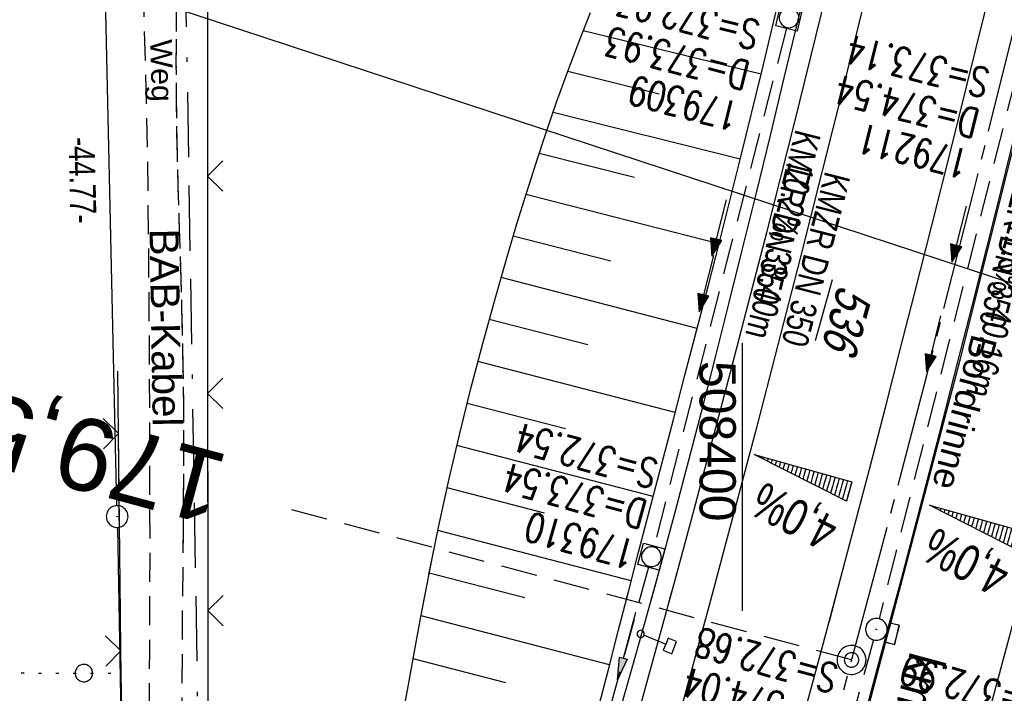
# Model space of a CAD drawing. Extents: x 507875 to 508634, y 446340 to 447363.
# Tile 65 of 71: x 508350 to 508418, y 447214 to 447260. Entities that reach past the tile are written whole.
import ezdxf
from ezdxf.enums import TextEntityAlignment as Align

# ---------------------------------------------------------------- set-up
doc = ezdxf.new("R2010")
doc.units = 0
doc.header["$LTSCALE"] = 10
doc.header["$MEASUREMENT"] = 0
for name, pattern in [('ACAD_ISO16W100', [73, 15, -6.5, 15, -6.5, 15, -7, 1, -7]), ('ACHSE', [5.5, 4, -0.5, 0.5, -0.5]), ('AUSGEZOGEN', [0]), ('LT00', [0]), ('LT11', [0.3, 0.2, -0.1]), ('LT17', [0.15, 0.1, -0.05]), ('PUNKTX2_STR', [0.6, 0.1, -0.5]), ('STRICHLINIE2', [0.375, 0.25, -0.125])]:
    doc.linetypes.add(name, pattern=pattern)
doc.layers.get('0').update_dxf_attribs({"linetype": 'LT00'})
for name, color, linetype in [('--EK_FBR', 250, 'LT00'), ('--EK_Halt-Pfeil', 4, 'LT00'), ('--EK_Haltung', 7, 'STRICHLINIE2'), ('--EK_Haltung-Text', 140, 'LT00'), ('--EK_Schacht-Text', 5, 'LT00'), ('--EK_ST-93-1', 30, 'LT17'), ('--EL_DFK_AB_L', 21, 'LT00'), ('--EL_DFK_AB_P', 7, 'LT00'), ('--EL_Halt-Pfeil', 4, 'LT00'), ('--EL_Haltung', 182, 'STRICHLINIE2'), ('--EL_Haltung-Text', 182, 'LT00'), ('-AX-093', 35, 'ACHSE'), ('-QUE-40O', 11, 'Continuous'), ('-QUE-40W', 11, 'Continuous'), ('-ST-93-1', 250, 'LT00'), ('-ST-93-5', 250, 'LT00'), ('ABSTAND', 8, 'LT00'), ('BAB-KABEL', 220, 'ACAD_ISO16W100'), ('BAB-KABEL_TEXT', 221, 'Continuous'), ('DFK_AB_FLNR', 7, 'Continuous'), ('DFK_AB_L', 21, 'LT00'), ('DFK_AB_P', 7, 'LT00'), ('DFK_NUTZUNGSGRENZE', 70, 'PUNKTX2_STR'), ('DFK_VERMPKT', 252, 'LT00'), ('FELDWEG_TEXT', 250, 'Continuous'), ('PFEIL', 140, 'AUSGEZOGEN'), ('RINNE_TEXT', 11, 'Continuous'), ('STROM_FREILTG', 80, 'STROMFREILEITUNG'), ('V126_AFBR_BAB', 250, 'LT00'), ('V126_BOESCH', 250, 'LT00'), ('V126_BOSCHUNG', 250, 'LT00'), ('V126_FELDWEG', 250, 'LT11'), ('V126_GRABEN', 250, 'LT00'), ('V126_H_BORD', 8, 'LT00'), ('V126_KA_MULD', 182, 'LT00'), ('V126_KA_PRUF', 182, 'LT00'), ('V126_LD_MARK', 250, 'LT00'), ('V126_RASTER', 250, 'LT00'), ('V126_SINKK', 182, 'LT00'), ('V126_ZAUN', 40, 'LT00'), ('V127_AFBR_BAB', 250, 'LT00'), ('V127_BOESCH', 250, 'LT00'), ('V127_BOSCHUNG', 250, 'LT00'), ('V127_FELDWEG', 250, 'LT11'), ('V127_GRABEN', 250, 'LT00'), ('V127_H_BORD', 8, 'LT00'), ('V127_KA_MULD', 182, 'LT00'), ('V127_KA_PRUF', 182, 'LT00'), ('V127_LD_MARK', 250, 'LT00'), ('V127_SCHILD_K', 1, 'LT00'), ('V127_SINKK', 182, 'LT00'), ('V127_ZAUN', 40, 'LT00')]:
    doc.layers.add(name, color=color, linetype=linetype)
doc.styles.add('Arial', font='ARIAL.TTF')
doc.styles.add('Arial Fett', font='txt', dxfattribs={"width": 0.8})
doc.styles.add('Beschrift', font='ARIAL.TTF')
doc.styles.add('Haltungsbeschriftung', font='ARIAL.TTF', dxfattribs={"width": 0.75})
doc.styles.add('schachtbeschriftung', font='romans.shx', dxfattribs={"width": 0.75, "height": 2})
doc.styles.get("Standard").update_dxf_attribs({"font": 'ARIAL.TTF'})
doc.styles.add('Strom', font='txt-alt.shx')
doc.linetypes.add('STROMFREILEITUNG', pattern='A,12.7,-5.5,["xx",Strom,S=2.5,R=0,X=-2.6,Y=-0.85],-4.35', length=22.55)

# ---------------------------------------------------------------- blocks, each defined once
blk = doc.blocks.new('SYMB7010')
at = {"color": 0, "linetype": 'ByBlock'}
for points in [[(-0.031408, 0.499213), (-0.093728, 0.49134), (-0.15457, 0.475719), (-0.212975, 0.452595), (-0.268021, 0.422333), (-0.31884, 0.385411), (-0.36463, 0.342411), (-0.40467, 0.29401), (-0.438329, 0.240973), (-0.465074, 0.184136), (-0.484486, 0.124395), (-0.496256, 0.062692), (-0.5002, 0)], [(-0.5002, 0), (-0.496256, -0.062692), (-0.484486, -0.124395), (-0.465075, -0.184136), (-0.438329, -0.240973), (-0.404671, -0.29401), (-0.36463, -0.342411), (-0.31884, -0.385411), (-0.268021, -0.422333), (-0.212975, -0.452595), (-0.154571, -0.475719), (-0.093728, -0.49134), (-0.031408, -0.499213), (0.031408, -0.499213)], [(0.5002, 0), (0.496256, 0.062692), (0.484485, 0.124395), (0.465074, 0.184136), (0.438329, 0.240973), (0.40467, 0.29401), (0.36463, 0.342411), (0.31884, 0.385411), (0.268021, 0.422333), (0.212975, 0.452595), (0.15457, 0.475719), (0.093728, 0.49134), (0.031408, 0.499213), (-0.031408, 0.499213)], [(0.031408, -0.499213), (0.093728, -0.491341), (0.15457, -0.475719), (0.212975, -0.452595), (0.268021, -0.422333), (0.31884, -0.385411), (0.36463, -0.342411), (0.404671, -0.294011), (0.438329, -0.240974), (0.465075, -0.184136), (0.484486, -0.124395), (0.496256, -0.062692), (0.500201, 0)]]:
    blk.add_lwpolyline(points, dxfattribs=at)
blk = doc.blocks.new('SYMB0003')
at = {"color": 0, "linetype": 'ByBlock'}
for p, q in [((-0.015712, 0), (0.010166, 0.012015)), ((0, -0.021257), (-0.015712, 0)), ((0.010166, 0.012015), (0, -0.021257))]:
    blk.add_line(p, q, dxfattribs=at)
for points in [[(-0.031395, 0.499013), (-0.093691, 0.491144), (-0.154509, 0.475528), (-0.21289, 0.452414), (-0.267913, 0.422164), (-0.318712, 0.385257), (-0.364484, 0.342274), (-0.404509, 0.293893), (-0.438154, 0.240877), (-0.464888, 0.184062), (-0.484292, 0.124345), (-0.496058, 0.062667), (-0.5, 0)], [(0.5, 0), (0.496057, 0.062667), (0.484292, 0.124345), (0.464888, 0.184062), (0.438153, 0.240877), (0.404509, 0.293893), (0.364484, 0.342274), (0.318712, 0.385257), (0.267913, 0.422164), (0.21289, 0.452414), (0.154509, 0.475528), (0.093691, 0.491144), (0.031395, 0.499013), (-0.031395, 0.499013)], [(-0.5, 0), (-0.496058, -0.062667), (-0.484292, -0.124345), (-0.464888, -0.184062), (-0.438154, -0.240877), (-0.404509, -0.293893), (-0.364485, -0.342274), (-0.318712, -0.385257), (-0.267914, -0.422164), (-0.21289, -0.452414), (-0.154509, -0.475529), (-0.093691, -0.491144), (-0.031395, -0.499014), (0.031395, -0.499014)], [(0.031395, -0.499014), (0.093691, -0.491144), (0.154509, -0.475529), (0.21289, -0.452414), (0.267914, -0.422164), (0.318712, -0.385257), (0.364485, -0.342274), (0.404509, -0.293893), (0.438154, -0.240877), (0.464889, -0.184062), (0.484292, -0.124345), (0.496058, -0.062667), (0.5, 0)]]:
    blk.add_lwpolyline(points, dxfattribs=at)
blk = doc.blocks.new('SYMB2')
at = {"color": 0, "linetype": 'ByBlock', "flags": 128}
for points in [[(-0.031395, 0.499013), (-0.093691, 0.491144), (-0.154509, 0.475528), (-0.21289, 0.452414), (-0.267913, 0.422164), (-0.318712, 0.385257), (-0.364484, 0.342274), (-0.404509, 0.293893), (-0.438154, 0.240877), (-0.464888, 0.184062), (-0.484292, 0.124345), (-0.496058, 0.062667), (-0.5, 0)], [(0.5, 0), (0.496057, 0.062667), (0.484292, 0.124345), (0.464888, 0.184062), (0.438153, 0.240877), (0.404509, 0.293893), (0.364484, 0.342274), (0.318712, 0.385257), (0.267913, 0.422164), (0.21289, 0.452414), (0.154509, 0.475528), (0.093691, 0.491144), (0.031395, 0.499013), (-0.031395, 0.499013)], [(-0.5, 0), (-0.496058, -0.062667), (-0.484292, -0.124345), (-0.464888, -0.184062), (-0.438154, -0.240877), (-0.404509, -0.293893), (-0.364485, -0.342274), (-0.318712, -0.385257), (-0.267914, -0.422164), (-0.21289, -0.452414), (-0.154509, -0.475529), (-0.093691, -0.491144), (-0.031395, -0.499014), (0.031395, -0.499014)], [(0.031395, -0.499014), (0.093691, -0.491144), (0.154509, -0.475529), (0.21289, -0.452414), (0.267914, -0.422164), (0.318712, -0.385257), (0.364485, -0.342274), (0.404509, -0.293893), (0.438154, -0.240877), (0.464889, -0.184062), (0.484292, -0.124345), (0.496058, -0.062667), (0.5, 0)]]:
    blk.add_lwpolyline(points, dxfattribs=at)
blk = doc.blocks.new('SYMB1263')
at = {"color": 0, "linetype": 'ByBlock'}
for p, q in [((0.014231, 0.098982), (-0.014231, 0.098982)), ((-0.014231, -0.098982), (0.014232, -0.098982))]:
    blk.add_line(p, q, dxfattribs=at)
for points in [[(0, 0.1), (0, 0.75), (0.18, 0.75), (0.18, 1), (-0.18, 1), (-0.18, 0.75), (0, 0.75)], [(-0.014231, 0.098982), (-0.041542, 0.090963), (-0.065486, 0.075575), (-0.084125, 0.054064), (-0.095949, 0.028173), (-0.1, 0)], [(-0.1, 0), (-0.095949, -0.028173), (-0.084125, -0.054064), (-0.065486, -0.075575), (-0.041541, -0.090963), (-0.014231, -0.098982)], [(0.1, 0), (0.095949, 0.028173), (0.084125, 0.054064), (0.065486, 0.075575), (0.041541, 0.090963), (0.014231, 0.098982)], [(0.014232, -0.098982), (0.041542, -0.090963), (0.065486, -0.075575), (0.084125, -0.054064), (0.095949, -0.028173), (0.1, 0)]]:
    blk.add_lwpolyline(points, dxfattribs=at)
blk = doc.blocks.new('SYMB0024')
at = {"color": 0, "linetype": 'ByBlock'}
for p, q in [((-0.5, 0.5), (0, 0)), ((0, 0), (0.5, 0.5))]:
    blk.add_line(p, q, dxfattribs=at)
blk = doc.blocks.new('Pfreil3')
at = {"layer": 'PFEIL'}
blk.add_hatch(color=256, dxfattribs=at).paths.add_polyline_path([(-1.549, 0.273), (-1.549, -0.273), (0, 0)])
for p, q in [((-1.549, 0), (-4.831, 0)), ((-1.549, -0.273), (-1.549, 0.273)), ((-1.549, 0.273), (0, 0)), ((0, 0), (-1.549, -0.273))]:
    blk.add_line(p, q, dxfattribs=at)
blk = doc.blocks.new('SYMB0652')
at = {"color": 0, "linetype": 'ByBlock'}
blk.add_lwpolyline([(-0.15, -0.075), (0.15, -0.075), (0.15, 0.075), (-0.15, 0.075), (-0.15, -0.075)], dxfattribs=at)
blk = doc.blocks.new('SYMB1210')
at = {"color": 0, "linetype": 'ByBlock'}
blk.add_line((0.018815, -0.179014), (0.055623, -0.17119), dxfattribs=at)
for points in [[(-0.2, -0.2), (-0.2, 0.2), (0.2, 0.2), (0.2, -0.2), (-0.2, -0.2)], [(0.018815, 0.179014), (-0.018815, 0.179014), (-0.055623, 0.17119), (-0.09, 0.155885), (-0.120444, 0.133766), (-0.145623, 0.105801), (-0.164438, 0.073213), (-0.176067, 0.037424), (-0.18, 0)], [(0.18, 0), (0.176067, 0.037424), (0.164438, 0.073213), (0.145623, 0.105801), (0.120444, 0.133766), (0.09, 0.155885), (0.055623, 0.17119), (0.018815, 0.179014)], [(-0.18, 0), (-0.176067, -0.037424), (-0.164438, -0.073213), (-0.145623, -0.105801), (-0.120444, -0.133766), (-0.09, -0.155885), (-0.055623, -0.17119), (-0.018815, -0.179014), (0.018815, -0.179014)], [(0.055623, -0.17119), (0.09, -0.155885), (0.120444, -0.133766), (0.145623, -0.105801), (0.164438, -0.073213), (0.176067, -0.037424), (0.18, 0)]]:
    blk.add_lwpolyline(points, dxfattribs=at)
blk = doc.blocks.new('SYMB0070')
at = {"color": 0, "linetype": 'ByBlock'}
for p, q in [((-0.5, 0), (0.2, 0)), ((0.5, 0), (0.2, 0.1)), ((0.2, 0.1), (0.2, 0)), ((0.468, 0), (0.21, 0.086)), ((0.21, 0.086), (0.21, -0.086)), ((0.21, -0.086), (0.468, 0)), ((0.22, -0.072), (0.437, 0)), ((0.23, -0.058), (0.405, 0)), ((0.24, -0.045), (0.374, 0)), ((0.342, 0), (0.25, 0.031)), ((0.25, 0.031), (0.25, -0.031)), ((0.25, -0.031), (0.342, 0)), ((0.26, -0.017), (0.31, 0)), ((0.27, -0.003), (0.279, 0))]:
    blk.add_line(p, q, dxfattribs=at)
for points in [[(0.2, 0), (0.2, -0.1), (0.5, 0)], [(0.437, 0), (0.22, 0.072), (0.22, -0.072)], [(0.405, 0), (0.23, 0.058), (0.23, -0.058)], [(0.374, 0), (0.24, 0.045), (0.24, -0.045)], [(0.31, 0), (0.26, 0.017), (0.26, -0.017)], [(0.279, 0), (0.27, 0.003), (0.27, -0.003)]]:
    blk.add_lwpolyline(points, dxfattribs=at)

msp = doc.modelspace()

# ---------------------------------------------------------------- hatches: boundary and pattern name
at = {"layer": '-QUE-40O'}
h = msp.add_hatch(dxfattribs=at)
h.set_pattern_fill('LT_0', color=256, scale=0.3, angle=254.27997, style=0, pattern_type=2)
h.set_pattern_definition([(254.279973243, (88793.88188, -83715.4385), (0.28877913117, -0.08128107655), [0.3])])
h.paths.add_polyline_path([(508412.921, 447226.829), (508419.659, 447224.932), (508419.28, 447223.584)])
at = {"layer": '-QUE-40W'}
h = msp.add_hatch(dxfattribs=at)
h.set_pattern_fill('LT_0', color=256, scale=0.3, angle=254.27997, style=0, pattern_type=2)
h.set_pattern_definition([(254.279973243, (88795.2492, -83715.72953), (0.28877913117, -0.08128107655), [0.3])])
h.paths.add_polyline_path([(508400.812, 447230.331), (508407.55, 447228.434), (508407.171, 447227.087)])

# ---------------------------------------------------------------- linework, layer by layer
at = {"layer": '--EK_FBR'}
for points in [[(508381.789, 447173.238), (508383.306, 447178.576), (508384.821, 447183.914), (508386.334, 447189.252), (508387.841, 447194.593), (508389.342, 447199.935), (508390.835, 447205.279), (508392.319, 447210.626), (508393.791, 447215.976), (508395.25, 447221.329), (508396.561, 447226.187), (508397.859, 447231.049), (508399.144, 447235.914), (508400.414, 447240.783), (508401.669, 447245.656), (508403.579, 447253.203), (508405.449, 447260.76), (508407.281, 447268.326), (508408.244, 447272.371), (508409.196, 447276.419), (508410.14, 447280.469), (508411.076, 447284.521), (508411.717, 447287.317)], [(508394.917, 447220.106), (508395.25, 447221.329), (508396.561, 447226.187), (508397.859, 447231.049), (508399.144, 447235.914), (508400.414, 447240.783), (508401.669, 447245.656), (508403.579, 447253.203), (508405.449, 447260.76), (508407.281, 447268.326), (508408.244, 447272.372), (508409.196, 447276.419), (508410.14, 447280.469), (508411.076, 447284.521), (508411.717, 447287.317)]]:
    msp.add_lwpolyline(points, dxfattribs=at)
at = {"layer": '--EK_FBR', "color": 2}
for points in [[(508403.908, 447211.12), (508404.835, 447214.513), (508405.753, 447217.909), (508406.797, 447221.818), (508407.829, 447225.731), (508408.851, 447229.647), (508409.864, 447233.565), (508410.869, 447237.485), (508411.868, 447241.406), (508413.091, 447246.232), (508414.305, 447251.06), (508415.51, 447255.89), (508416.704, 447260.723), (508417.886, 447265.559), (508419.8, 447273.521), (508421.677, 447281.492), (508422.041, 447283.073)], [(508405.997, 447218.821), (508406.797, 447221.818), (508407.829, 447225.731), (508408.851, 447229.647), (508409.864, 447233.565), (508410.869, 447237.485), (508411.868, 447241.406), (508413.091, 447246.232), (508414.305, 447251.06), (508415.51, 447255.89), (508416.704, 447260.723), (508417.886, 447265.559), (508419.8, 447273.521), (508421.677, 447281.492), (508422.041, 447283.073)], [(508382.886, 447125.461), (508389.967, 447148.011), (508394.501, 447162.957), (508401.797, 447187.975), (508408.35, 447211.569), (508414.986, 447236.674), (508420.924, 447260.354), (508425.939, 447281.47)], [(508410.14, 447218.34), (508414.986, 447236.674), (508420.924, 447260.354), (508425.939, 447281.47)]]:
    msp.add_lwpolyline(points, dxfattribs=at)
at = {"layer": '--EK_Haltung'}
for p, q in [((508403.028, 447259.746), (508393.899, 447223.99)), ((508418.886, 447256.461), (508409.429, 447218.975)), ((508393.514, 447222.542), (508382.959, 447184.217)), ((508409.047, 447217.524), (508398.897, 447180.543))]:
    msp.add_line(p, q, dxfattribs=at)
at = {"layer": '--EK_ST-93-1', "ltscale": 2.5}
msp.add_line((508407.529, 447216.139), (508368.886, 447226.504), dxfattribs=at)
at = {"layer": '--EL_DFK_AB_L'}
for p, q in [((508356.814, 447226.787), (508355.847, 447270.049)), ((508356.845, 447225.289), (508357.636, 447183.438))]:
    msp.add_line(p, q, dxfattribs=at)
at = {"layer": '--EL_Haltung'}
for p, q in [((508403.028, 447259.746), (508393.899, 447223.99)), ((508418.886, 447256.461), (508409.429, 447218.975)), ((508393.514, 447222.542), (508382.959, 447184.217)), ((508409.047, 447217.524), (508398.897, 447180.543))]:
    msp.add_line(p, q, dxfattribs=at)
at = {"layer": '-AX-093', "ltscale": 0.2}
msp.add_lwpolyline([(508424.093, 447282.229), (508421.851, 447272.665), (508418.892, 447260.4), (508415.856, 447248.153), (508412.743, 447235.926), (508409.552, 447223.718), (508406.284, 447211.532), (508402.938, 447199.366), (508399.516, 447187.221), (508396.016, 447175.099), (508392.44, 447162.999), (508388.787, 447150.922), (508385.058, 447138.868)], dxfattribs=at)
at = {"layer": '-QUE-40O', "flags": 128}
msp.add_lwpolyline([(508419.28, 447223.584), (508412.921, 447226.829), (508419.659, 447224.932), (508419.28, 447223.584)], dxfattribs=at)
at = {"layer": '-QUE-40W', "flags": 128}
msp.add_lwpolyline([(508407.171, 447227.087), (508400.812, 447230.331), (508407.55, 447228.434), (508407.171, 447227.087)], dxfattribs=at)
at = {"layer": 'BAB-KABEL', "ltscale": 0.03, "flags": 128}
msp.add_lwpolyline([(508403.91, 447290.526), (508402.026, 447282.819), (508386.099, 447280.447), (508366.681, 447274.025), (508361.372, 447269.698), (508361.657, 447256.667), (508362.44, 447209.011), (508362.578, 447196.367), (508363.064, 447183.585), (508362.055, 447181.303), (508353.705, 447155.981), (508356.394, 447152.75), (508357.893, 447150.945), (508345.987, 447106.957), (508319.979, 447031.323), (508314.893, 447014.991), (508307.501, 446987.6), (508299.946, 446957.549), (508297.327, 446948.162), (508293.932, 446941.348), (508287.31, 446931.654), (508277.454, 446917.498), (508268.65, 446905.428), (508266.719, 446901.965), (508263.925, 446896.05), (508236.791, 446838.253), (508218.669, 446798.755), (508182.002, 446732.503), (508173.757, 446722.034), (508158.32, 446691.576), (508134.637, 446653.79), (508129.799, 446634.854), (508127.623, 446632.926), (508117.245, 446626.48), (508107.493, 446619.069), (508101.7, 446595.112), (508091.075, 446575.777), (508080.997, 446555.552), (508070.49, 446543.962), (508052.779, 446538.014), (508053.275, 446532.867), (508054.03, 446526.659), (508053.055, 446512.517), (508031.724, 446493.735), (508025.765, 446492.102), (508020.21, 446489.1), (508016.01, 446486.751), (508018.853, 446477.045), (508018.707, 446455.032), (508018.065, 446449.034)], dxfattribs=at)
at = {"layer": 'DFK_AB_L'}
for p, q in [((508356.814, 447226.787), (508355.847, 447270.049)), ((508356.845, 447225.289), (508357.636, 447183.438))]:
    msp.add_line(p, q, dxfattribs=at)
at = {"layer": 'DFK_NUTZUNGSGRENZE', "ltscale": 0.2}
msp.add_line((508311.801, 447215.279), (508357.03, 447215.227), dxfattribs=at)
at = {"layer": 'STROM_FREILTG', "ltscale": 0.05, "flags": 128}
msp.add_lwpolyline([(508624.832, 447174.023), (508527.633, 447206.267), (508356.703, 447262.522), (508221.875, 447260.75)], dxfattribs=at)
at = {"layer": 'V126_AFBR_BAB'}
msp.add_lwpolyline([(508394.917, 447220.106), (508395.25, 447221.329), (508396.561, 447226.187), (508397.859, 447231.049), (508399.144, 447235.914), (508400.414, 447240.783), (508401.669, 447245.656), (508403.579, 447253.203), (508405.449, 447260.76), (508407.281, 447268.326), (508408.244, 447272.372), (508409.196, 447276.419), (508410.14, 447280.469), (508411.076, 447284.521), (508411.717, 447287.317)], dxfattribs=at)
at = {"layer": 'V126_AFBR_BAB', "color": 0}
for points in [[(508405.997, 447218.821), (508406.797, 447221.818), (508407.829, 447225.731), (508408.851, 447229.647), (508409.864, 447233.565), (508410.869, 447237.485), (508411.868, 447241.406), (508413.091, 447246.232), (508414.305, 447251.06), (508415.51, 447255.89), (508416.704, 447260.723), (508417.886, 447265.559), (508419.8, 447273.521), (508421.677, 447281.492), (508422.041, 447283.073)], [(508410.14, 447218.34), (508414.986, 447236.674), (508420.924, 447260.354), (508425.939, 447281.47)]]:
    msp.add_lwpolyline(points, dxfattribs=at)
at = {"layer": 'V126_BOESCH'}
msp.add_lwpolyline([(508378.357, 447222.027), (508378.623, 447223.378), (508379.062, 447225.509), (508379.747, 447228.643), (508380.478, 447231.765), (508381.251, 447234.875), (508382.065, 447237.974), (508382.916, 447241.061), (508383.802, 447244.136), (508384.433, 447246.25), (508385.082, 447248.358), (508385.752, 447250.459), (508386.446, 447252.553), (508387.167, 447254.639), (508387.917, 447256.717), (508388.699, 447258.786), (508389.517, 447260.846)], dxfattribs=at)
at = {"layer": 'V126_BOSCHUNG'}
for p, q in [((508401.29, 447256.578), (508389.005, 447259.567)), ((508394.253, 447255.202), (508387.931, 447256.754)), ((508399.849, 447250.713), (508386.922, 447253.94)), ((508392.54, 447249.445), (508385.962, 447251.101)), ((508398.374, 447244.857), (508385.052, 447248.263)), ((508390.902, 447243.671), (508384.178, 447245.404)), ((508396.869, 447239.021), (508383.337, 447242.536)), ((508389.317, 447237.883), (508382.522, 447239.648)), ((508395.352, 447233.216), (508381.739, 447236.752)), ((508387.791, 447232.081), (508380.991, 447233.847)), ((508393.83, 447227.412), (508380.279, 447230.932)), ((508386.339, 447226.259), (508379.605, 447228.008)), ((508392.32, 447221.605), (508378.971, 447225.073)), ((508379.095, 447221.941), (508378.375, 447222.128))]:
    msp.add_line(p, q, dxfattribs=at)
at = {"layer": 'V126_FELDWEG', "flags": 128}
for points in [[(508361.391, 447223.995), (508361.399, 447224.844), (508361.418, 447227.117), (508361.43, 447229.39), (508361.433, 447231.663), (508361.424, 447233.935), (508361.398, 447236.208), (508361.358, 447238.314), (508361.305, 447240.421), (508361.244, 447242.527), (508361.178, 447244.634), (508361.111, 447246.74), (508361.049, 447248.846), (508360.994, 447250.952), (508360.95, 447253.058), (508360.923, 447255.164), (508360.915, 447257.27), (508360.923, 447258.757), (508360.938, 447260.244), (508360.957, 447261.731), (508360.976, 447263.218), (508360.99, 447264.707), (508360.995, 447266.195), (508360.986, 447267.804), (508360.957, 447269.413), (508360.903, 447271.02), (508360.819, 447272.626), (508360.7, 447274.229), (508360.542, 447275.827), (508360.385, 447277.103), (508360.207, 447278.377), (508360.015, 447279.649), (508359.815, 447280.92)], [(508357.469, 447280.466), (508357.631, 447279.456), (508357.789, 447278.446), (508357.937, 447277.435), (508358.07, 447276.423), (508358.183, 447275.409), (508358.293, 447274.14), (508358.372, 447272.867), (508358.425, 447271.593), (508358.46, 447270.317), (508358.483, 447269.04), (508358.5, 447267.762), (508358.518, 447266.484), (508358.556, 447264.58), (508358.606, 447262.677), (508358.662, 447260.775), (508358.721, 447258.873), (508358.776, 447256.971), (508358.849, 447254.009), (508358.907, 447251.045), (508358.951, 447248.081), (508358.984, 447245.116), (508359.008, 447242.151), (508359.027, 447239.186), (508359.042, 447236.221), (508359.056, 447232.97), (508359.067, 447229.72), (508359.074, 447226.47), (508359.075, 447224.264)]]:
    msp.add_lwpolyline(points, dxfattribs=at)
at = {"layer": 'V126_GRABEN'}
for points in [[(508392.02, 447220.442), (508392.124, 447220.845), (508392.829, 447223.572), (508393.626, 447226.63), (508394.426, 447229.686), (508395.227, 447232.743), (508396.028, 447235.799), (508396.826, 447238.856), (508397.619, 447241.914), (508398.404, 447244.974), (508399.887, 447250.863), (508401.334, 447256.761), (508402.744, 447262.668), (508404.117, 447268.584), (508404.618, 447270.785), (508405.117, 447272.985), (508405.615, 447275.186), (508406.117, 447277.385), (508406.625, 447279.583), (508407.142, 447281.779), (508407.671, 447283.973), (508408.176, 447286.017), (508408.691, 447288.06), (508408.806, 447288.514)], [(508393.693, 447220.248), (508394.408, 447222.845), (508395.375, 447226.431), (508396.326, 447230.022), (508397.261, 447233.617), (508398.182, 447237.215), (508399.091, 447240.817), (508399.989, 447244.421), (508400.965, 447248.387), (508401.93, 447252.355), (508402.886, 447256.325), (508403.835, 447260.297), (508404.776, 447264.27), (508405.712, 447268.245), (508406.611, 447272.084), (508407.503, 447275.925), (508408.388, 447279.767), (508409.264, 447283.611), (508409.726, 447285.657), (508410.186, 447287.702), (508410.237, 447287.926)]]:
    msp.add_lwpolyline(points, dxfattribs=at)
at = {"layer": 'V126_H_BORD'}
msp.add_lwpolyline([(508410.066, 447218.349), (508410.944, 447221.636), (508412.271, 447226.656), (508413.582, 447231.68), (508414.876, 447236.709), (508415.878, 447240.651), (508416.869, 447244.595), (508417.852, 447248.541), (508418.828, 447252.489), (508419.798, 447256.439), (508420.764, 447260.39), (508421.801, 447264.648), (508422.832, 447268.908), (508423.857, 447273.17), (508424.872, 447277.433), (508425.834, 447281.513)], dxfattribs=at)
at = {"layer": 'V126_LD_MARK'}
msp.add_lwpolyline([(508414.269, 447286.268), (508413.123, 447281.289), (508409.927, 447267.842), (508406.99, 447255.848), (508403.976, 447243.873), (508400.887, 447231.918), (508397.722, 447219.982), (508397.669, 447219.787)], dxfattribs=at)
at = {"layer": 'V126_RASTER'}
msp.add_line((508399.999, 447219.516), (508399.999, 447238.015), dxfattribs=at)
at = {"layer": 'V126_ZAUN'}
for p, q in [((508363.054, 447264.542), (508363.066, 447249.542)), ((508363.066, 447249.542), (508363.077, 447234.542)), ((508356.926, 447231.762), (508356.882, 447236.079)), ((508363.077, 447234.542), (508363.085, 447223.798)), ((508357, 447224.504), (508356.926, 447231.762))]:
    msp.add_line(p, q, dxfattribs=at)
at = {"layer": 'V127_AFBR_BAB'}
msp.add_lwpolyline([(508381.789, 447173.238), (508383.306, 447178.576), (508384.821, 447183.914), (508386.334, 447189.252), (508387.841, 447194.593), (508389.342, 447199.935), (508390.835, 447205.279), (508392.319, 447210.626), (508393.791, 447215.976), (508395.25, 447221.329), (508396.561, 447226.187), (508397.859, 447231.049), (508399.144, 447235.914), (508400.414, 447240.783), (508401.669, 447245.656), (508403.579, 447253.203), (508405.449, 447260.76), (508407.281, 447268.326), (508408.244, 447272.371), (508409.196, 447276.419), (508410.14, 447280.469), (508411.076, 447284.521), (508411.717, 447287.317)], dxfattribs=at)
at = {"layer": 'V127_AFBR_BAB', "color": 0}
for points in [[(508403.908, 447211.12), (508404.835, 447214.513), (508405.753, 447217.909), (508406.797, 447221.818), (508407.829, 447225.731), (508408.851, 447229.647), (508409.864, 447233.565), (508410.869, 447237.485), (508411.868, 447241.406), (508413.091, 447246.232), (508414.305, 447251.06), (508415.51, 447255.89), (508416.704, 447260.723), (508417.886, 447265.559), (508419.8, 447273.521), (508421.677, 447281.492), (508422.041, 447283.073)], [(508382.886, 447125.461), (508389.967, 447148.011), (508394.501, 447162.957), (508401.797, 447187.975), (508408.35, 447211.569), (508414.986, 447236.674), (508420.924, 447260.354), (508425.939, 447281.47)]]:
    msp.add_lwpolyline(points, dxfattribs=at)
at = {"layer": 'V127_BOESCH'}
msp.add_lwpolyline([(508376.631, 447212.677), (508377.015, 447214.82), (508377.403, 447216.963), (508377.798, 447219.104), (508378.203, 447221.242), (508378.623, 447223.378), (508379.062, 447225.509), (508379.747, 447228.643), (508380.478, 447231.765), (508381.251, 447234.875), (508382.065, 447237.974), (508382.916, 447241.061), (508383.802, 447244.136), (508384.433, 447246.25), (508385.082, 447248.358), (508385.752, 447250.459), (508386.446, 447252.553), (508387.167, 447254.639), (508387.917, 447256.717), (508388.699, 447258.786), (508389.517, 447260.846)], dxfattribs=at)
at = {"layer": 'V127_BOSCHUNG'}
for p, q in [((508401.29, 447256.578), (508389.005, 447259.567)), ((508394.253, 447255.202), (508387.931, 447256.754)), ((508399.849, 447250.713), (508386.922, 447253.94)), ((508392.54, 447249.445), (508385.962, 447251.101)), ((508398.374, 447244.857), (508385.052, 447248.263)), ((508390.902, 447243.671), (508384.178, 447245.404)), ((508396.869, 447239.021), (508383.337, 447242.536)), ((508389.317, 447237.883), (508382.522, 447239.648)), ((508395.351, 447233.216), (508381.739, 447236.752)), ((508387.791, 447232.081), (508380.991, 447233.847)), ((508393.83, 447227.412), (508380.279, 447230.932)), ((508386.339, 447226.259), (508379.605, 447228.008)), ((508392.32, 447221.605), (508378.971, 447225.073)), ((508384.973, 447220.414), (508378.375, 447222.128)), ((508390.823, 447215.795), (508377.811, 447219.175)), ((508383.67, 447214.554), (508377.267, 447216.217))]:
    msp.add_line(p, q, dxfattribs=at)
at = {"layer": 'V127_FELDWEG', "flags": 128}
for points in [[(508361.419, 447187.542), (508361.39, 447190.707), (508361.363, 447193.871), (508361.34, 447197.036), (508361.311, 447202.852), (508361.304, 447208.667), (508361.319, 447214.483), (508361.357, 447220.299), (508361.378, 447222.571), (508361.399, 447224.844), (508361.418, 447227.117), (508361.43, 447229.39), (508361.433, 447231.663), (508361.424, 447233.935), (508361.398, 447236.208), (508361.358, 447238.314), (508361.305, 447240.421), (508361.244, 447242.527), (508361.178, 447244.634), (508361.111, 447246.74), (508361.049, 447248.846), (508360.994, 447250.952), (508360.95, 447253.058), (508360.923, 447255.164), (508360.915, 447257.27), (508360.923, 447258.757), (508360.938, 447260.244), (508360.957, 447261.731), (508360.976, 447263.218), (508360.99, 447264.706), (508360.995, 447266.195), (508360.986, 447267.804), (508360.957, 447269.413), (508360.903, 447271.02), (508360.819, 447272.626), (508360.7, 447274.228), (508360.542, 447275.827), (508360.385, 447277.103), (508360.207, 447278.377), (508360.015, 447279.649), (508359.815, 447280.92)], [(508357.469, 447280.466), (508357.631, 447279.456), (508357.789, 447278.446), (508357.937, 447277.435), (508358.07, 447276.423), (508358.183, 447275.409), (508358.293, 447274.14), (508358.372, 447272.867), (508358.425, 447271.593), (508358.46, 447270.317), (508358.483, 447269.039), (508358.5, 447267.762), (508358.518, 447266.485), (508358.556, 447264.58), (508358.606, 447262.677), (508358.662, 447260.775), (508358.721, 447258.873), (508358.776, 447256.971), (508358.849, 447254.009), (508358.907, 447251.045), (508358.951, 447248.081), (508358.984, 447245.116), (508359.008, 447242.151), (508359.027, 447239.186), (508359.042, 447236.22), (508359.056, 447232.97), (508359.067, 447229.72), (508359.074, 447226.47), (508359.075, 447223.22), (508359.068, 447219.971), (508359.053, 447216.726), (508359.032, 447213.481), (508359.005, 447210.235), (508358.976, 447206.99), (508358.947, 447203.745), (508358.92, 447200.5), (508358.896, 447197.255), (508358.879, 447193.916), (508358.865, 447190.577), (508358.854, 447187.239)]]:
    msp.add_lwpolyline(points, dxfattribs=at)
at = {"layer": 'V127_GRABEN'}
for points in [[(508391.215, 447211.458), (508391.956, 447214.058), (508392.693, 447216.66), (508393.423, 447219.264), (508394.408, 447222.845), (508395.375, 447226.431), (508396.326, 447230.022), (508397.261, 447233.617), (508398.182, 447237.215), (508399.091, 447240.817), (508399.989, 447244.421), (508400.965, 447248.387), (508401.93, 447252.355), (508402.886, 447256.325), (508403.835, 447260.297), (508404.776, 447264.27), (508405.712, 447268.245), (508406.611, 447272.084), (508407.503, 447275.925), (508408.388, 447279.767), (508409.264, 447283.611), (508409.726, 447285.657), (508410.186, 447287.702), (508410.237, 447287.926)], [(508390.013, 447212.662), (508390.718, 447215.39), (508391.421, 447218.117), (508392.124, 447220.845), (508392.829, 447223.572), (508393.626, 447226.63), (508394.426, 447229.686), (508395.227, 447232.743), (508396.028, 447235.799), (508396.826, 447238.856), (508397.619, 447241.914), (508398.404, 447244.974), (508399.887, 447250.863), (508401.334, 447256.761), (508402.744, 447262.668)]]:
    msp.add_lwpolyline(points, dxfattribs=at)
at = {"layer": 'V127_H_BORD'}
msp.add_lwpolyline([(508408.253, 447211.605), (508409.605, 447216.619), (508410.944, 447221.636), (508412.271, 447226.656), (508413.582, 447231.68), (508414.876, 447236.709), (508415.878, 447240.651), (508416.869, 447244.595), (508417.852, 447248.541), (508418.828, 447252.489), (508419.798, 447256.439), (508420.764, 447260.39), (508421.801, 447264.648), (508422.832, 447268.908), (508423.857, 447273.17), (508424.872, 447277.433), (508425.834, 447281.513)], dxfattribs=at)
at = {"layer": 'V127_LD_MARK'}
for points in [[(508414.269, 447286.268), (508413.123, 447281.289), (508409.927, 447267.842), (508406.99, 447255.848), (508403.976, 447243.873), (508400.887, 447231.918), (508397.722, 447219.982), (508394.483, 447208.066), (508391.169, 447196.171), (508387.782, 447184.297), (508384.322, 447172.445), (508380.921, 447161.048), (508377.452, 447149.672), (508373.792, 447137.922)], [(508397.912, 447145.903), (508399.636, 447151.56), (508401.339, 447157.223), (508403.022, 447162.893), (508404.687, 447168.568), (508406.335, 447174.248), (508407.967, 447179.932), (508409.585, 447185.621), (508411.621, 447192.852), (508413.634, 447200.089), (508415.625, 447207.333), (508417.591, 447214.583), (508419.531, 447221.84), (508421.445, 447229.103), (508423.331, 447236.374), (508425.189, 447243.653), (508427.016, 447250.938), (508428.812, 447258.232), (508430.386, 447264.737), (508431.935, 447271.249), (508433.461, 447277.766), (508433.59, 447278.325)]]:
    msp.add_lwpolyline(points, dxfattribs=at)
at = {"layer": 'V127_ZAUN'}
for p, q in [((508363.054, 447264.542), (508363.066, 447249.542)), ((508363.066, 447249.542), (508363.077, 447234.542)), ((508356.926, 447231.762), (508356.882, 447236.079)), ((508363.077, 447234.542), (508363.089, 447219.542)), ((508363.089, 447219.542), (508363.1, 447204.542)), ((508357.305, 447201.765), (508357.09, 447216.763))]:
    msp.add_line(p, q, dxfattribs=at)
msp.add_lwpolyline([(508357.09, 447216.763), (508357.053, 447219.312), (508356.926, 447231.762)], dxfattribs=at)

# ---------------------------------------------------------------- block references
at = {"layer": '--EK_Halt-Pfeil', "yscale": 4, "zscale": 4}
for p, xscale, rotation in [((508397.495, 447242.117), 4.000000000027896, 255.6778199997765), ((508413.188, 447237.96), 4.000000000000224, 255.8405299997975)]:
    msp.add_blockref('SYMB0070', p, dxfattribs=dict(at, xscale=xscale, rotation=rotation))
at = {"layer": '--EL_DFK_AB_P', "xscale": 1.500000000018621, "yscale": 1.5, "zscale": 1.5, "rotation": 264.7377099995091}
msp.add_blockref('SYMB0003', (508356.83, 447226.038), dxfattribs=at)
at = {"layer": '--EL_Halt-Pfeil', "yscale": 4, "zscale": 4}
for p, xscale, rotation in [((508398.373, 447245.963), 4.000000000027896, 255.6778199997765), ((508414.949, 447245.534), 4.000000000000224, 255.8405299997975)]:
    msp.add_blockref('SYMB0070', p, dxfattribs=dict(at, xscale=xscale, rotation=rotation))
at = {"layer": '-ST-93-1', "rotation": 274.1956499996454}
msp.add_blockref('SYMB2', (508407.529, 447216.139), dxfattribs=at)
at = {"layer": '-ST-93-5', "xscale": 1.999999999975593, "yscale": 2, "zscale": 2, "rotation": 274.1956499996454}
msp.add_blockref('SYMB2', (508407.529, 447216.139), dxfattribs=at)
at = {"layer": 'DFK_AB_P', "xscale": 1.500000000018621, "yscale": 1.5, "zscale": 1.5, "rotation": 264.7377099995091}
msp.add_blockref('SYMB0003', (508356.83, 447226.038), dxfattribs=at)
at = {"layer": 'DFK_VERMPKT', "xscale": 1.200000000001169, "yscale": 1.200000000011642, "zscale": 1.2, "rotation": 264.7377100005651}
msp.add_blockref('SYMB7010', (508354.53, 447215.227), dxfattribs=at)
at = {"layer": 'PFEIL', "rotation": 254.7375875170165}
msp.add_blockref('Pfreil3', (508391.376, 447214.769), dxfattribs=at)
at = {"layer": 'V126_KA_MULD', "zscale": 3.8}
for p, xscale, yscale, rotation in [((508403.214, 447260.473), 3.80000000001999, 3.799999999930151, 76.6716413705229), ((508393.713, 447223.263), 3.799999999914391, 3.800000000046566, 75.17368944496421)]:
    msp.add_blockref('SYMB1210', p, dxfattribs=dict(at, xscale=xscale, yscale=yscale, rotation=rotation))
at = {"layer": 'V126_KA_PRUF', "xscale": 1.50000000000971, "yscale": 1.5, "zscale": 1.5, "rotation": 263.3832000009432}
msp.add_blockref('SYMB0003', (508409.246, 447218.247), dxfattribs=at)
at = {"layer": 'V126_SINKK', "xscale": 4.499999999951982, "yscale": 4.500000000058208, "zscale": 4.5, "rotation": 77.3883056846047}
msp.add_blockref('SYMB0652', (508410.338, 447217.942), dxfattribs=at)
at = {"layer": 'V126_ZAUN', "yscale": 2.099999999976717, "zscale": 2.1}
for p, xscale, rotation in [((508363.066, 447249.542), 2.100000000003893, 270.0427800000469), ((508363.077, 447234.542), 2.100000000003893, 270.0427800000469), ((508356.926, 447231.762), 2.099999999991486, 90.58499000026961)]:
    msp.add_blockref('SYMB0024', p, dxfattribs=dict(at, xscale=xscale, rotation=rotation))
at = {"layer": 'V127_KA_MULD', "zscale": 3.8}
for p, xscale, yscale, rotation in [((508403.214, 447260.473), 3.800000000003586, 3.80000000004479, 76.7538186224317), ((508393.713, 447223.263), 3.799999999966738, 3.800000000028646, 75.17387338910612)]:
    msp.add_blockref('SYMB1210', p, dxfattribs=dict(at, xscale=xscale, yscale=yscale, rotation=rotation))
at = {"layer": 'V127_KA_PRUF', "xscale": 1.5, "yscale": 1.5, "zscale": 1.5, "rotation": 247.65211}
msp.add_blockref('SYMB0003', (508409.246, 447218.247), dxfattribs=at)
at = {"layer": 'V127_SCHILD_K', "xscale": 2.5, "yscale": 2.5, "zscale": 2.5, "rotation": 247.65211}
msp.add_blockref('SYMB1263', (508392.972, 447217.934), dxfattribs=at)
at = {"layer": 'V127_SINKK', "xscale": 4.500000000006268, "yscale": 4.500000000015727, "zscale": 4.5, "rotation": 75.19364856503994}
msp.add_blockref('SYMB0652', (508410.338, 447217.942), dxfattribs=at)
at = {"layer": 'V127_ZAUN', "zscale": 2.1}
for p, xscale, yscale, rotation in [((508363.066, 447249.542), 2.1, 2.1, 270.04251), ((508363.077, 447234.542), 2.1, 2.1, 270.04251), ((508356.926, 447231.762), 2.099999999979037, 2.099999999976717, 90.58483999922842), ((508363.089, 447219.542), 2.1, 2.1, 270.04251), ((508357.09, 447216.763), 2.100000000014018, 2.099999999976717, 90.8199199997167)]:
    msp.add_blockref('SYMB0024', p, dxfattribs=dict(at, xscale=xscale, yscale=yscale, rotation=rotation))

# ---------------------------------------------------------------- texts
at = {"layer": '--EK_Haltung-Text', "style": 'Haltungsbeschriftung', "width": 0.75}
for s, rotation, p in [('10.2‰ 38.40m', -104.32218, (508403.236, 447250.57)), ('KMZR DN 350', -104.32218, (508405.717, 447249.937)), ('11.5‰ 40.16m', -104.15947, (508418.446, 447246.535))]:
    msp.add_text(s, height=1.8, rotation=rotation, dxfattribs=at).set_placement(p)
at = {"layer": '--EK_Schacht-Text', "style": 'schachtbeschriftung', "width": 0.75}
for s, rotation, p in [('S=372.93', -194.32219, (508401.333, 447260.179)), ('D=373.93', -194.32219, (508400.62, 447257.388)), ('S=373.14', -194.15947, (508417.189, 447256.885)), ('179309', -194.32219, (508399.908, 447254.598)), ('D=374.54', -194.15947, (508416.484, 447254.093)), ('179211', -194.15947, (508415.78, 447251.302)), ('S=372.54', -195.40074, (508394.297, 447229.876)), ('D=373.54', -195.40074, (508393.532, 447227.1)), ('179310', -195.40074, (508392.767, 447224.324)), ('S=372.68', -195.34726, (508406.728, 447215.753)), ('S=372.99', -195.52492, (508420.864, 447213.812)), ('D=374.04', -195.34726, (508405.966, 447212.977))]:
    msp.add_text(s, height=2, rotation=rotation, dxfattribs=at).set_placement(p)
at = {"layer": '--EK_ST-93-1', "style": 'Beschrift'}
msp.add_text('179,500', height=5, rotation=-195.05635, dxfattribs=at).set_placement((508364.054, 447227.8), align=Align.MIDDLE_LEFT)
at = {"layer": '--EL_Haltung-Text', "style": 'Haltungsbeschriftung', "width": 0.75}
for rotation, p in [(-104.32218, (508403.681, 447252.831)), (-104.15947, (508419.303, 447251.219))]:
    msp.add_text('KMZR DN 350', height=1.8, rotation=rotation, dxfattribs=at).set_placement(p)
at = {"layer": '-QUE-40O', "style": 'Beschrift', "width": 0.75}
msp.add_text('4,0%', height=2.5, rotation=152.97004, dxfattribs=at).set_placement((508418.648, 447222.643))
at = {"layer": '-QUE-40W', "style": 'Beschrift', "width": 0.75}
msp.add_text('4,0%', height=2.5, rotation=152.97004, dxfattribs=at).set_placement((508406.792, 447225.787))
at = {"layer": '-ST-93-5', "style": 'Arial Fett', "width": 0.8}
msp.add_text('km 179.5', height=2.5, rotation=-105.05576, dxfattribs=at).set_placement((508411.586, 447216.773))
at = {"layer": 'ABSTAND', "width": 0.75}
msp.add_text('-44.77-', height=1.8, rotation=-88.71897, dxfattribs=at).set_placement((508353.474, 447252.225))
at = {"layer": 'BAB-KABEL_TEXT', "insert": (508359.149, 447239.07), "char_height": 2, "attachment_point": 8, "rotation": 270.95439, "style": 'Beschrift'}
msp.add_mtext('BAB-Kabel', dxfattribs=at)
at = {"layer": 'DFK_AB_FLNR', "oblique": 13.754, "width": 0.75}
msp.add_text('%%U536', height=2.5, rotation=254.68548, dxfattribs=at).set_placement((508406.631, 447242.124))
at = {"layer": 'FELDWEG_TEXT', "insert": (508358.66, 447258.949), "char_height": 1.5, "attachment_point": 7, "rotation": 271.44792, "style": 'Beschrift'}
msp.add_mtext('Weg', dxfattribs=at)
at = {"layer": 'RINNE_TEXT', "insert": (508415.836, 447238.726), "char_height": 1.8, "attachment_point": 7, "rotation": 255.19367, "line_spacing_factor": 0.3, "style": 'Arial'}
msp.add_mtext('Bordrinne', dxfattribs=at)
at = {"layer": 'V126_RASTER', "width": 0.951}
msp.add_text(' 508400', height=2.5, rotation=-89.99971, dxfattribs=at).set_placement((508397.037, 447237.704))

doc.saveas('drawing.dxf')
